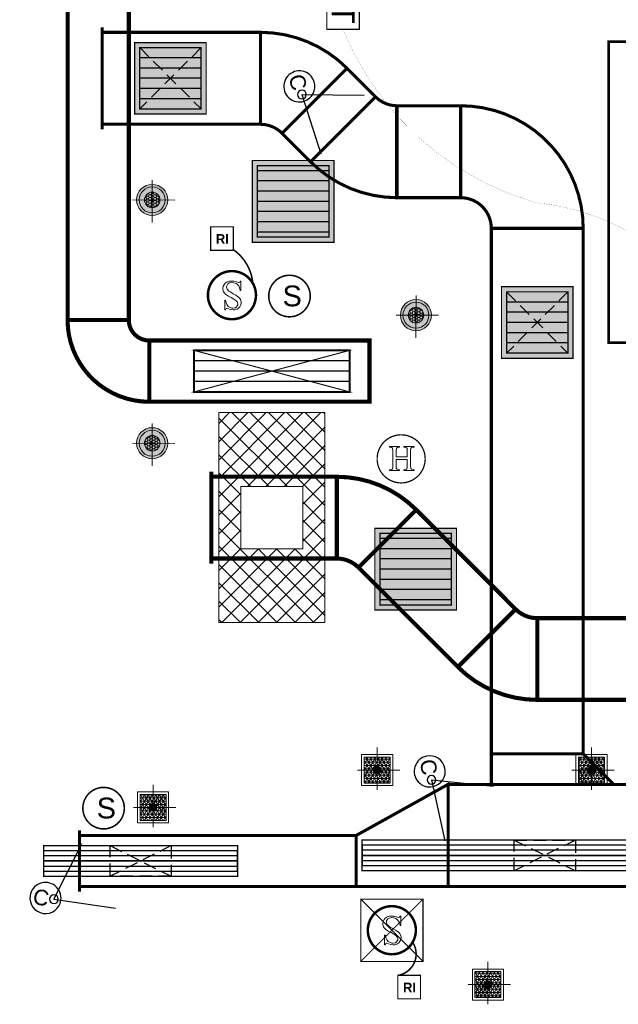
# Model space of a CAD drawing. Header units: millimetres. Extents: x -115221 to 194496, y -122556 to 375476.
# Tile 2 of 169: x 100520 to 103453, y -122556 to -117737. Entities that reach past the tile are written whole.
import ezdxf

# ---------------------------------------------------------------- set-up
doc = ezdxf.new("R2010")
doc.units = ezdxf.units.MM
doc.set_wipeout_variables(frame=1)
for name, pattern in [('CONTINOUS', [0]), ('DASHED', [0.75, 0.5, -0.25]), ('HIDDEN', [0.375, 0.25, -0.125])]:
    doc.linetypes.add(name, pattern=pattern)
for name, color, linetype in [('AC-EX DUCT', 6, 'Continuous'), ('AC-EX OPENING', 6, 'Continuous'), ('AC-FA DUCT', 82, 'Continuous'), ('AC-FA GRILLE', 82, 'Continuous'), ('AC-RA GRILLE', 1, 'Continuous'), ('AC-SA DUCT', 150, 'Continuous'), ('AC-SA GRILLE', 5, 'Continuous'), ('AC-VALVE STATION', 7, 'Continuous'), ('ELEC_RISPONSE INDICATOR', 84, 'CONTINOUS'), ('ELEC_SMOKE DETECTOR', 6, 'CONTINOUS'), ('LIGHTING A', 7, 'Continuous'), ('WWDS_TEXT_CKT NO.', 7, 'Continuous')]:
    doc.layers.add(name, color=color, linetype=linetype)
for name, color, linetype, lineweight in [('AC-EX HOOD', 30, 'Continuous', 15), ('ELE-CCTV CAMERA', 6, 'Continuous', 25), ('ELE-SMOKE DETECTOR', 6, 'Continuous', 20), ('ELEC_HEAT DETECTOR', 4, 'CONTINOUS', 25), ('LIGHTING LAYOUT', 5, 'Continuous', 0), ('M-FA DUCT', 92, 'Continuous', 0), ('SMOKE DETECTOR', 6, 'Continuous', 18), ('THERMOSTAT', 4, 'Continuous', 18)]:
    doc.layers.add(name, color=color, linetype=linetype, lineweight=lineweight)
doc.styles.add('ARIAL', font='GOTHICB.TTF')
doc.styles.get("Standard").update_dxf_attribs({"font": 'arial.ttf'})
doc.styles.add('STYLE4', font='sanss___.ttf')

# ---------------------------------------------------------------- blocks, each defined once
blk = doc.blocks.new('AC-FA GRILLE 2')
at = {"layer": 'AC-FA GRILLE', "color": 8}
for p, q in [((16010.09, 7009.04, 0.01), (16040.09, 7009.04, 0.01)), ((16010.09, 7007.04, 0.01), (16040.09, 7007.04, 0.01)), ((16010.09, 7005.04, 0.01), (16040.09, 7005.04, 0.01))]:
    blk.add_line(p, q, dxfattribs=at)
at = {"layer": 'AC-FA GRILLE', "color": 3, "const_width": 0.389, "elevation": 0.01}
blk.add_lwpolyline([(16010.09, 7011.04), (16040.09, 7011.04), (16040.09, 7003.04), (16010.09, 7003.04)], close=True, dxfattribs=at)
blk = doc.blocks.new('A$C7b16049c')
at = {"layer": 'AC-EX HOOD'}
h = blk.add_hatch(dxfattribs=at)
h.set_pattern_fill('ANSI37', color=256, scale=508, angle=0.1061)
h.set_pattern_definition([(45.106, (259.34, -0.706), (-44.9843, 44.818), []), (135.106, (259.34, -0.706), (-44.818, -44.9843), [])])
h.paths.add_polyline_path([(0, 0), (519.7, 0), (519.7, 1027.9), (0, 1027.9)])
h.paths.add_polyline_path([(107.5, 361.6), (107.5, 666.4), (412.3, 666.4), (412.3, 361.6)], flags=16)
for points in [[(0, 1027.9), (519.7, 1027.9), (519.7, 0), (0, 0)], [(0, 0), (519.7, 0), (519.7, 1027.9), (0, 1027.9), (0, 0)], [(412.3, 361.6), (412.3, 666.4), (107.5, 666.4), (107.5, 361.6)]]:
    blk.add_lwpolyline(points, close=True, dxfattribs=at)
at = {"layer": 'AC-EX OPENING', "const_width": 5.08}
blk.add_lwpolyline([(107.5, 666.4), (412.3, 666.4), (412.3, 361.6), (107.5, 361.6)], close=True, dxfattribs=at)
at = {"layer": 'M-FA DUCT', "linetype": 'HIDDEN', "ltscale": 300, "const_width": 5}
for points in [[(640.9, 1129.5), (-121.1, 1129.5), (640.9, 1332.7), (-121.1, 1332.7)], [(640.9, 1129.5), (-121.1, 1129.5), (-121.1, 1332.7), (640.9, 1332.7)]]:
    blk.add_lwpolyline(points, close=True, dxfattribs=at)
at = {"layer": 'AC-FA GRILLE', "xscale": 25.4, "yscale": 25.4, "zscale": 25.4, "rotation": 179.999999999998}
blk.add_blockref('AC-FA GRILLE 2', (407297.1, 179209.8, -0.2), dxfattribs=at)
blk = doc.blocks.new('SA LINEAR GRILLE 90x6')
at = {"linetype": 'Continuous'}
blk.add_wipeout([(-60.05, 3), (72.72, 3), (72.72, -3), (-60.05, -3)], dxfattribs=at).translate(0, 0, 0).dxf.layer = 'AC-SA GRILLE'
blk.add_wipeout([(72.72, -3), (-60.05, -3), (-60.05, 3), (72.72, 3)]).translate(0, 0, 0).dxf.layer = 'AC-SA GRILLE'
at = {"layer": 'AC-SA GRILLE', "const_width": 0.25, "elevation": 0}
blk.add_lwpolyline([(72.72, -3), (-60.05, -3), (-60.05, 3), (72.72, 3)], close=True, dxfattribs=at)
at = {"layer": 'AC-SA GRILLE', "color": 8}
for points in [[(-60.05, 0), (72.72, 0), (72.72, 2), (-60.05, 2)], [(-60.05, -1), (72.72, -1), (72.72, 1), (-60.05, 1)], [(72.72, 0), (-60.05, 0), (-60.05, -2), (72.72, -2)]]:
    blk.add_lwpolyline(points, close=True, dxfattribs=at)
blk = doc.blocks.new('A$Ccaf01b8e')
at = {"layer": 'AC-SA GRILLE', "transparency": 33554457}
h = blk.add_hatch(color=256, dxfattribs=at)
h.dxf.hatch_style = 1
h.paths.add_polyline_path([(-175, 175), (175, 175), (175, -175), (-175, -175)])
at = {"layer": 'AC-SA DUCT', "linetype": 'HIDDEN', "ltscale": 250}
for p, q in [((150, 150), (-150, -150)), ((-150, 150), (150, -150))]:
    blk.add_line(p, q, dxfattribs=at)
at = {"layer": 'AC-SA DUCT', "linetype": 'HIDDEN', "ltscale": 250, "const_width": 0.857}
blk.add_lwpolyline([(-150, 150), (150, 150), (150, -150), (-150, -150)], close=True, dxfattribs=at)
at = {"layer": 'AC-SA GRILLE', "color": 8}
for p, q in [((150, 100), (-150, 100)), ((150, 50), (-150, 50)), ((150, 0), (-150, 0)), ((150, -50), (-150, -50)), ((150, -100), (-150, -100))]:
    blk.add_line(p, q, dxfattribs=at)
at = {"layer": 'AC-SA GRILLE', "const_width": 6.25}
for points in [[(-175, 175), (175, 175), (175, -175), (-175, -175)], [(-150, 150), (150, 150), (150, -150), (-150, -150)]]:
    blk.add_lwpolyline(points, close=True, dxfattribs=at)
blk = doc.blocks.new('42x6 LINEAR GRILLE')
at = {"linetype": 'Continuous'}
blk.add_wipeout([(6, 16.73), (6, -21.27), (0, -21.27), (0, 16.73)], dxfattribs=at).dxf.layer = 'AC-SA GRILLE'
blk.add_wipeout([(0, -21.27), (0, 16.73), (6, 16.73), (6, -21.27)]).dxf.layer = 'AC-SA GRILLE'
at = {"layer": 'AC-SA GRILLE', "const_width": 0.25}
blk.add_lwpolyline([(0, -21.27), (0, 16.73), (6, 16.73), (6, -21.27)], close=True, dxfattribs=at)
at = {"layer": 'AC-SA GRILLE', "color": 8, "elevation": 0}
for points in [[(3, -21.27), (3, 16.73), (1, 16.73), (1, -21.27)], [(2, 16.73), (2, -21.27), (4, -21.27), (4, 16.73)], [(3, 16.73), (3, -21.27), (5, -21.27), (5, 16.73)]]:
    blk.add_lwpolyline(points, close=True, dxfattribs=at)
blk = doc.blocks.new('T')
at = {"layer": 'THERMOSTAT', "const_width": 9.8}
blk.add_lwpolyline([(-12051, 10431.3), (-11771.9, 10431.3), (-11771.9, 10146.6), (-12051, 10146.6)], close=True, dxfattribs=at)
at = {"layer": 'THERMOSTAT', "style": 'STYLE4'}
blk.add_text('T', height=201.7, dxfattribs=at).set_placement((-11994.6, 10188.1))
blk = doc.blocks.new('A$C1f2f5c9e')
at = {"layer": 'AC-RA GRILLE', "transparency": 33554457}
h = blk.add_hatch(color=256, dxfattribs=at)
h.dxf.hatch_style = 1
h.paths.add_polyline_path([(-200, 200), (200, 200), (200, -200), (-200, -200)])
at = {"layer": 'AC-RA GRILLE', "color": 8}
for p, q in [((175, 150), (-175, 150)), ((175, 100), (-175, 100)), ((175, 50), (-175, 50)), ((175, 0), (-175, 0)), ((175, -50), (-175, -50)), ((175, -100), (-175, -100)), ((175, -150), (-175, -150))]:
    blk.add_line(p, q, dxfattribs=at)
at = {"layer": 'AC-RA GRILLE', "const_width": 6.25}
for points in [[(-200, 200), (200, 200), (200, -200), (-200, -200)], [(-175, 175), (175, 175), (175, -175), (-175, -175)]]:
    blk.add_lwpolyline(points, close=True, dxfattribs=at)
blk = doc.blocks.new('A$Ce7ba4ce5')
at = {"layer": 'AC-EX DUCT', "const_width": 20}
for points in [[(-7929.9, -6227.4), (-7314.8, -6227.4), (-7314.8, -6627.4), (-7929.9, -6627.4), (-7929.9, -6652.4), (-7929.9, -6202.4)], [(-6925.9, -6388.5), (-7208.7, -6671.4), (-6721.9, -7158.2), (-6439, -6875.4)], [(-6333, -6919.3), (-2863.8, -6919.3), (-2863.8, -7319.3), (-6333, -7319.3)]]:
    blk.add_lwpolyline(points, close=True, dxfattribs=at)
for points in [[(-7208.7, -6671.4), (-6925.9, -6388.5, 0.198912), (-7314.8, -6227.4), (-7314.8, -6627.4, -0.198912)], [(-6439, -6875.4), (-6721.9, -7158.2, 0.198912), (-6333, -7319.3), (-6333, -6919.3, -0.198912)]]:
    blk.add_lwpolyline(points, format="xyb", close=True, dxfattribs=at)
at = {"layer": 'AC-FA DUCT', "const_width": 20}
for points in [[(-8633.5, -5460.3), (-8333.5, -5460.3), (-8333.5, -3676.4), (-8633.5, -3676.4)], [(-8233.5, -5560.3), (-7154.8, -5560.3), (-7154.8, -5860.3), (-8233.5, -5860.3)]]:
    blk.add_lwpolyline(points, close=True, dxfattribs=at)
blk.add_lwpolyline([(-8233.5, -5560.3), (-8233.5, -5860.3, -0.414214), (-8633.5, -5460.3), (-8333.5, -5460.3, 0.414214)], format="xyb", close=True, dxfattribs=at)
at = {"layer": 'AC-SA DUCT', "const_width": 15}
for points in [[(-7689.2, -4502), (-8463.6, -4502), (-8463.6, -4527), (-8463.6, -4027), (-8463.6, -4052), (-7689.2, -4052)], [(-7264.9, -4227.7), (-7583.1, -4545.9), (-7443.4, -4685.7), (-7125.2, -4367.5)], [(-7022.3, -4411.4), (-6708, -4411.4), (-6708, -4861.4), (-7022.3, -4861.4)], [(-6558, -5011.4), (-6108, -5011.4), (-6108, -7582.9), (-6558, -7582.9)], [(-6558, -7582.9), (-6108, -7582.9), (-5958, -7732.9), (-6558, -7732.9)]]:
    blk.add_lwpolyline(points, close=True, dxfattribs=at)
for points in [[(-7583.1, -4545.9), (-7264.9, -4227.7, 0.198912), (-7689.2, -4052), (-7689.2, -4502, -0.198912)], [(-7125.2, -4367.5), (-7443.4, -4685.7, 0.198912), (-7019.1, -4861.4), (-7019.1, -4411.4, -0.198912)], [(-6558, -5011.4), (-6108, -5011.4, 0.414214), (-6708, -4411.4), (-6708, -4861.4, -0.414214)]]:
    blk.add_lwpolyline(points, format="xyb", close=True, dxfattribs=at)
at = {"layer": 'AC-VALVE STATION', "color": 20, "linetype": 'Continuous', "lineweight": 20, "const_width": 12.7}
blk.add_lwpolyline([(-5983.5, -4098.1), (-5983.5, -5571.3), (-5526.3, -5571.3), (-5526.3, -4098.1)], close=True, dxfattribs=at)
at = {"layer": 'THERMOSTAT', "const_width": 0.595}
blk.add_lwpolyline([(-7285, -4037.4, 0.228813), (-6343.6, -4885, -0.309638), (-5331.2, -5728)], format="xyb", dxfattribs=at)
at = {"layer": 'AC-EX HOOD'}
blk.add_blockref('A$C7b16049c', (-7892.8, -6941.4), dxfattribs=at)
at = {"layer": 'AC-RA GRILLE'}
for p in [(-7528.7, -4879.3), (-6928.6, -6679.8)]:
    blk.add_blockref('A$C1f2f5c9e', p, dxfattribs=at)
at = {"layer": 'AC-SA GRILLE'}
for p in [(-8129.8, -4277), (-6333, -5472.2)]:
    blk.add_blockref('A$Ccaf01b8e', p, dxfattribs=at)
at = {"layer": 'AC-SA GRILLE', "xscale": 24.99999999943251, "yscale": 24.99999999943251, "zscale": 24.99999999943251, "rotation": 89.99999999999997}
blk.add_blockref('42x6 LINEAR GRILLE', (-8332.5, -8182.9, 0), dxfattribs=at)
at = {"layer": 'AC-SA GRILLE', "xscale": 24.99999999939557, "yscale": 24.99999999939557, "zscale": 24.99999999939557}
blk.add_blockref('SA LINEAR GRILLE 90x6', (-5690.1, -8080.5, 0), dxfattribs=at)
at = {"layer": 'THERMOSTAT', "color": 6, "xscale": 0.5582458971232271, "yscale": 0.5582458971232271, "zscale": 0.5582458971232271, "rotation": 270}
blk.add_blockref('T', (-13027.7, -10609.1), dxfattribs=at)
at = {"layer": 'AC-SA DUCT', "linetype": 'HIDDEN', "ltscale": 250}
for p, q in [((-8425.7, -8032.9, 0), (-8125.7, -8182.9, 0)), ((-8125.7, -8032.9, 0), (-8425.7, -8182.9, 0)), ((-6445.9, -8005.4), (-6145.9, -8155.4)), ((-6145.9, -8005.4), (-6445.9, -8155.4))]:
    blk.add_line(p, q, dxfattribs=at)
at = {"layer": 'AC-SA DUCT', "const_width": 15}
for points in [[(-6769.8, -7732.9), (-7219.8, -7982.9), (-7219.8, -8232.9), (-6769.8, -8232.9)], [(-6769.8, -7732.9), (-5572.6, -7732.9), (-5572.6, -8232.9), (-6769.8, -8232.9)], [(-8575.5, -7982.9), (-7219.8, -7982.9), (-7219.8, -8232.9), (-8575.5, -8232.9), (-8575.5, -8257.9), (-8575.5, -7957.9)]]:
    blk.add_lwpolyline(points, close=True, dxfattribs=at)
at = {"layer": 'AC-SA DUCT', "linetype": 'HIDDEN', "ltscale": 250, "elevation": 0}
blk.add_lwpolyline([(-8425.7, -8032.9), (-8125.7, -8032.9), (-8125.7, -8182.9), (-8425.7, -8182.9)], close=True, dxfattribs=at)
at = {"layer": 'AC-SA DUCT', "linetype": 'HIDDEN', "ltscale": 250}
blk.add_lwpolyline([(-6445.9, -8005.4), (-6145.9, -8005.4), (-6145.9, -8155.4), (-6445.9, -8155.4)], close=True, dxfattribs=at)
blk = doc.blocks.new('SDARFWER')
at = {"layer": 'LIGHTING LAYOUT', "ltscale": 500}
h = blk.add_hatch(dxfattribs=at)
h.set_pattern_fill('NET3', color=5, scale=4.999611, angle=360, style=0, double=1)
h.set_pattern_definition([(360, (2.9359, -0.5842), (1e-12, 0.624951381), []), (60, (2.9359, -0.5842), (-0.541223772, 0.31247569), []), (120, (2.9359, -0.5842), (-0.541223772, -0.31247569), [])])
h.paths.add_polyline_path([(37586.18, -7476.36), (37583.68, -7476.36), (37583.68, -7478.11, -0.414214), (37584.43, -7478.86), (37586.18, -7478.86)])
h.paths.add_polyline_path([(37583.68, -7476.36), (37581.18, -7476.36), (37581.18, -7478.86), (37582.93, -7478.86, -0.414214), (37583.68, -7478.11)])
h.paths.add_polyline_path([(37583.68, -7479.61, -0.414214), (37582.93, -7478.86), (37581.18, -7478.86), (37581.18, -7481.36), (37583.68, -7481.36)])
h.paths.add_polyline_path([(37586.18, -7478.86), (37584.43, -7478.86, -0.414214), (37583.68, -7479.61), (37583.68, -7481.36), (37586.18, -7481.36)])
at = {"layer": 'LIGHTING LAYOUT'}
blk.add_hatch(color=5, dxfattribs=at).paths.add_polyline_path([(37582.93, -7478.86, 1), (37584.43, -7478.86, 1)])
at = {"layer": 'LIGHTING LAYOUT', "color": 5, "ltscale": 500}
for p, q in [((37583.68, -7475.07), (37583.68, -7483.22)), ((37583.68, -7483.22), (37583.68, -7475.07)), ((37579.32, -7478.86), (37587.47, -7478.86))]:
    blk.add_line(p, q, dxfattribs=at)
at = {"layer": 'LIGHTING LAYOUT', "color": 5, "linetype": 'CONTINOUS', "ltscale": 0.5}
for points in [[(37580.68, -7475.86), (37586.68, -7475.86), (37586.68, -7481.86), (37580.68, -7481.86)], [(37581.18, -7476.36), (37586.18, -7476.36), (37586.18, -7481.36), (37581.18, -7481.36)]]:
    blk.add_lwpolyline(points, close=True, dxfattribs=at)
at = {"layer": 'LIGHTING LAYOUT', "color": 5}
blk.add_circle((37583.68, -7478.86), 0.75, dxfattribs=at)
blk.add_circle((37583.68, -7478.86), 0.75, dxfattribs=at)
blk = doc.blocks.new('W DEWDD')
at = {"layer": 'LIGHTING LAYOUT', "ltscale": 500}
h = blk.add_hatch(color=143, dxfattribs=at)
h.dxf.hatch_style = 1
h.paths.add_polyline_path([(68223.8, -15975.13, 1), (68217.8, -15975.13, 1)])
h = blk.add_hatch(dxfattribs=at)
h.set_pattern_fill('HONEY', scale=0.10001)
h.set_pattern_definition([(0, (-60816.22137, -37945.08163), (0.4762963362, 0.2749898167), [0.3175308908, -0.6350617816]), (120, (-60816.22137, -37945.08163), (-0.47629633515, 0.2749898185), [0.3175308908, -0.6350617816]), (60, (-60816.22137, -37945.08163), (1.04e-09, 0.5499796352), [-0.6350617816, 0.3175308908])])
edge = h.paths.add_edge_path()
edge.add_arc((68220.8, -15975.13), 1.5, 0, 360)
h = blk.add_hatch(color=7, dxfattribs=at)
h.dxf.hatch_style = 1
edge = h.paths.add_edge_path()
edge.add_arc((68220.8, -15975.13), 0.239, 0, 360)
at = {"layer": 'LIGHTING LAYOUT', "color": 7, "ltscale": 500}
for p, q in [((68220.8, -15978.92), (68220.8, -15970.77)), ((68220.8, -15970.77), (68220.8, -15978.92)), ((68225.15, -15975.13), (68217.01, -15975.13))]:
    blk.add_line(p, q, dxfattribs=at)
for radius in [3, 2.5, 1.5, 0.239]:
    blk.add_circle((68220.8, -15975.13), radius, dxfattribs=at)
blk = doc.blocks.new('A$C2a5c69ef')
at = {"layer": 'LIGHTING A', "transparency": 33554687, "xscale": -25.40000000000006, "yscale": 25.40000000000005, "zscale": 25.40000000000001, "rotation": 179.6956773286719}
for p in [(-1733464.9, -401431.7), (-1732172.9, -401995.8), (-1733464.9, -402622.7)]:
    blk.add_blockref('W DEWDD', p, dxfattribs=at)
at = {"layer": 'LIGHTING A', "color": 5, "lineweight": 0, "xscale": 25.4, "yscale": 25.4, "zscale": 25.4, "rotation": 180}
for p in [(957201.5, -197626.6), (958251.5, -197626.6), (956104, -197809), (957744, -198676.6)]:
    blk.add_blockref('SDARFWER', p, dxfattribs=at)
blk = doc.blocks.new('RI')
at = {"ltscale": 0.25, "const_width": 0.63}
blk.add_lwpolyline([(-6.18, 12.8), (6.18, 12.8), (6.18, 0), (-6.18, 0)], close=True, dxfattribs=at)
at = {"style": 'ARIAL'}
blk.add_text('RI', height=5.276, dxfattribs=at).set_placement((-3.32, 3.55, 28.44))
blk = doc.blocks.new('AFC & RI')
at = {"color": 1, "lineweight": 0}
for points in [[(-0.22, 2.67), (-0.52, 2.65), (-0.93, 2.52), (-1.27, 2.28), (-1.41, 2.14), (-1.62, 1.77), (-1.69, 1.34), (-1.67, 1.19), (-1.54, 0.78), (-1.45, 0.62), (-1.14, 0.3), (-1.02, 0.22), (-0.68, 0), (-0.22, -0.27), (-0.17, -0.3), (0.32, -0.58), (0.57, -0.74), (0.61, -0.77), (0.89, -1.1), (0.99, -1.48), (0.95, -1.69), (0.72, -2.05), (0.44, -2.22), (-0.01, -2.3)], [(-1.27, -2.3), (-1.28, -2.3), (-1.27, -2.3), (-0.81, -2.41), (-0.75, -2.44), (-0.34, -2.55), (0.07, -2.58), (0.47, -2.55), (0.87, -2.41), (1.21, -2.17), (1.38, -1.98), (1.58, -1.61), (1.65, -1.19), (1.64, -1.03), (1.51, -0.62), (1.42, -0.46), (1.12, -0.14), (0.98, -0.04), (0.64, 0.17), (0.16, 0.44), (0.15, 0.44), (-0.36, 0.73), (-0.72, 0.98), (-0.94, 1.19), (-0.96, 1.2), (-1.1, 1.6), (-1.07, 1.77), (-0.85, 2.14), (-0.64, 2.28), (-0.21, 2.38)], [(0.92, 2.38), (0.63, 2.47), (0.2, 2.62), (-0.22, 2.67)], [(-0.21, 2.38), (0.03, 2.35), (0.45, 2.2), (0.66, 2.05), (0.94, 1.73), (1.08, 1.4), (1.18, 0.93), (1.32, 0.93), (1.32, 2.67)], [(1.32, 2.67), (1.18, 2.67), (1.08, 2.44), (0.92, 2.38)], [(-1.5, -0.86), (-1.64, -0.86), (-1.64, -2.58), (-1.5, -2.58), (-1.42, -2.36), (-1.28, -2.3), (-1.27, -2.3)], [(-0.01, -2.3), (-0.34, -2.26), (-0.75, -2.12), (-0.96, -1.98), (-1.24, -1.67), (-1.39, -1.35), (-1.5, -0.86)]]:
    blk.add_lwpolyline(points, dxfattribs=at)
at = {"layer": 'ELEC_SMOKE DETECTOR', "color": 1, "linetype": 'Continuous', "ltscale": 0.25, "const_width": 0.457}
blk.add_lwpolyline([(0, 4.38, 0.999999), (0, -4.38, 0.414214), (4.38, 0, 0.414213), (0, 4.38, 1.000001)], format="xyb", dxfattribs=at)
blk = doc.blocks.new('rhrt')
at = {"layer": 'ELEC_SMOKE DETECTOR', "color": 2, "linetype": 'Continuous', "xscale": 1.057860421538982, "yscale": 1.057860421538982, "zscale": 1.057860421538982, "rotation": 180}
blk.add_blockref('AFC & RI', (-8484.47, 5073.32), dxfattribs=at)
blk = doc.blocks.new('A$C535D7DF1')
at = {"layer": 'ELE-SMOKE DETECTOR', "const_width": 0.3}
blk.add_lwpolyline([(0, -4, 1), (0, 4, 1)], format="xyb", close=True, dxfattribs=at)
at = {"layer": 'ELE-SMOKE DETECTOR'}
blk.add_text('S', height=4, dxfattribs=at).set_placement((-1.34, -1.98))
blk = doc.blocks.new('HD')
at = {"ltscale": 0.25, "const_width": 0.242}
blk.add_lwpolyline([(17181.39, 986065.01, -0.999999), (17181.39, 986055.74, -0.414214), (17176.76, 986060.37, -0.414213), (17181.39, 986065.01, 1249872.437506)], format="xyb", dxfattribs=at)
at = {"color": 7, "lineweight": 0}
for points in [[(17181.09, 986062.76), (17179.12, 986062.76), (17179.12, 986062.64), (17179.28, 986062.64), (17179.6, 986062.56), (17179.73, 986062.41), (17179.75, 986062.37), (17179.78, 986061.95), (17179.78, 986058.98), (17179.77, 986058.78), (17179.7, 986058.45), (17179.65, 986058.4), (17179.28, 986058.29), (17179.12, 986058.29), (17179.12, 986058.16), (17181.09, 986058.16), (17181.09, 986058.29), (17180.92, 986058.29), (17180.61, 986058.37), (17180.47, 986058.51), (17180.46, 986058.55), (17180.43, 986058.98), (17180.43, 986060.25), (17182.57, 986060.25)], [(17183.88, 986062.76), (17181.91, 986062.76), (17181.91, 986062.64), (17182.07, 986062.64), (17182.38, 986062.56), (17182.52, 986062.41), (17182.54, 986062.37), (17182.57, 986061.95), (17182.57, 986060.76), (17180.43, 986060.76)], [(17180.43, 986060.76), (17180.43, 986061.95), (17180.43, 986062.02), (17180.47, 986062.4), (17180.61, 986062.56), (17180.92, 986062.64), (17181.09, 986062.64), (17181.09, 986062.76)], [(17182.57, 986060.25), (17182.57, 986058.98), (17182.56, 986058.78), (17182.48, 986058.45), (17182.44, 986058.4), (17182.07, 986058.29), (17181.91, 986058.29), (17181.91, 986058.16), (17183.88, 986058.16), (17183.88, 986058.29), (17183.71, 986058.29), (17183.4, 986058.37), (17183.26, 986058.51), (17183.25, 986058.55), (17183.22, 986058.98), (17183.22, 986061.95), (17183.22, 986062.02), (17183.26, 986062.4), (17183.4, 986062.56), (17183.71, 986062.64), (17183.88, 986062.64), (17183.88, 986062.76)]]:
    blk.add_lwpolyline(points, dxfattribs=at)
blk = doc.blocks.new('CCTV - W')
at = {"layer": 'ELE-CCTV CAMERA', "color": 3}
for points in [[(20927.62, -37394.85), (20933.1, -37384.17)], [(20927.62, -37394.85), (20919.18, -37386.31)]]:
    blk.add_lwpolyline(points, dxfattribs=at)
blk.add_lwpolyline([(20930.9, -37398.16, -1), (20926.68, -37393.9, -1), (20930.9, -37398.16, -2.414214)], format="xyb", dxfattribs=at)
at = {"layer": 'ELE-CCTV CAMERA'}
blk.add_circle((20927.62, -37394.85), 0.837, dxfattribs=at)
at = {"layer": 'ELE-CCTV CAMERA', "color": 3}
blk.add_circle((20927.62, -37394.85), 0.837, dxfattribs=at)
blk.add_text('C', height=3, rotation=134.6787, dxfattribs=at).set_placement((20931.51, -37396.67))
blk = doc.blocks.new('A$C997a23df')
at = {"layer": 'ELEC_RISPONSE INDICATOR', "linetype": 'Continuous', "const_width": 7.62}
blk.add_lwpolyline([(-6943.1, -8506.2, -0.541322), (-7016.1, -8668.6, 5.518919)], format="xyb", dxfattribs=at)
blk.add_blockref('A$Ce7ba4ce5', (0, -0.6))
at = {"layer": 'ELEC_RISPONSE INDICATOR', "color": 2, "linetype": 'Continuous', "xscale": 8.986268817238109, "yscale": 8.986268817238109, "zscale": 8.986268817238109}
blk.add_blockref('RI', (-6960.6, -8783.6, 0), dxfattribs=at)
at = {"layer": 'SMOKE DETECTOR', "xscale": 25.4, "yscale": 25.4, "zscale": 25.4}
blk.add_blockref('rhrt', (208460.3, -137309.7), dxfattribs=at)
at = {"layer": 'ELEC_RISPONSE INDICATOR', "linetype": 'Continuous', "const_width": 7.62}
blk.add_lwpolyline([(-7726.2, -5280.7, 0.225772), (-7825, -5114, 5.518919)], format="xyb", dxfattribs=at)
at = {"layer": 'WWDS_TEXT_CKT NO.', "color": 32, "const_width": 5.08}
blk.add_lwpolyline([(-7197.5, -8599.8), (-6892.7, -8599.8), (-6892.7, -8295), (-7197.5, -8295)], close=True, dxfattribs=at)
at = {"layer": 'WWDS_TEXT_CKT NO.', "color": 32, "linetype": 'DASHED', "lineweight": 30, "ltscale": 50, "const_width": 5.08}
for points in [[(-7197.5, -8295), (-6892.7, -8599.8)], [(-6892.7, -8295), (-7197.5, -8599.8)]]:
    blk.add_lwpolyline(points, dxfattribs=at)
blk.add_blockref('A$C2a5c69ef', (-9693.3, -0.1))
at = {"layer": 'ELE-CCTV CAMERA', "yscale": 25.39999999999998, "zscale": 25.4}
for p, xscale, rotation in [((588252.6, -915307.3), -25.39999999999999, 242.416746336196), ((498361.9, -971813.6), -25.39999999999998, 236.8886965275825), ((1071446.9, 125926.4), -25.39999999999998, 306.3165185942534)]:
    blk.add_blockref('CCTV - W', p, dxfattribs=dict(at, xscale=xscale, rotation=rotation))
at = {"layer": 'ELE-SMOKE DETECTOR', "xscale": 25.4, "yscale": 25.4, "zscale": 25.4}
for p in [(-7546.6, -5343.3), (-8457.1, -7849.9)]:
    blk.add_blockref('A$C535D7DF1', p, dxfattribs=at)
at = {"layer": 'ELEC_HEAT DETECTOR', "xscale": 25.4, "yscale": 25.4, "zscale": 25.4}
blk.add_blockref('HD', (-443407, -25052073.8), dxfattribs=at)
at = {"layer": 'ELEC_RISPONSE INDICATOR', "color": 2, "linetype": 'Continuous', "xscale": 8.986268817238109, "yscale": 8.986268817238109, "zscale": 8.986268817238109}
blk.add_blockref('RI', (-7877.1, -5119.5), dxfattribs=at)
at = {"layer": 'SMOKE DETECTOR', "xscale": 25.4, "yscale": 25.4, "zscale": 25.4}
blk.add_blockref('rhrt', (207677.1, -134201.4), dxfattribs=at)

msp = doc.modelspace()

# ---------------------------------------------------------------- block references
msp.add_blockref('A$C997a23df', (109388.5, -113746.3))

doc.saveas('drawing.dxf')
